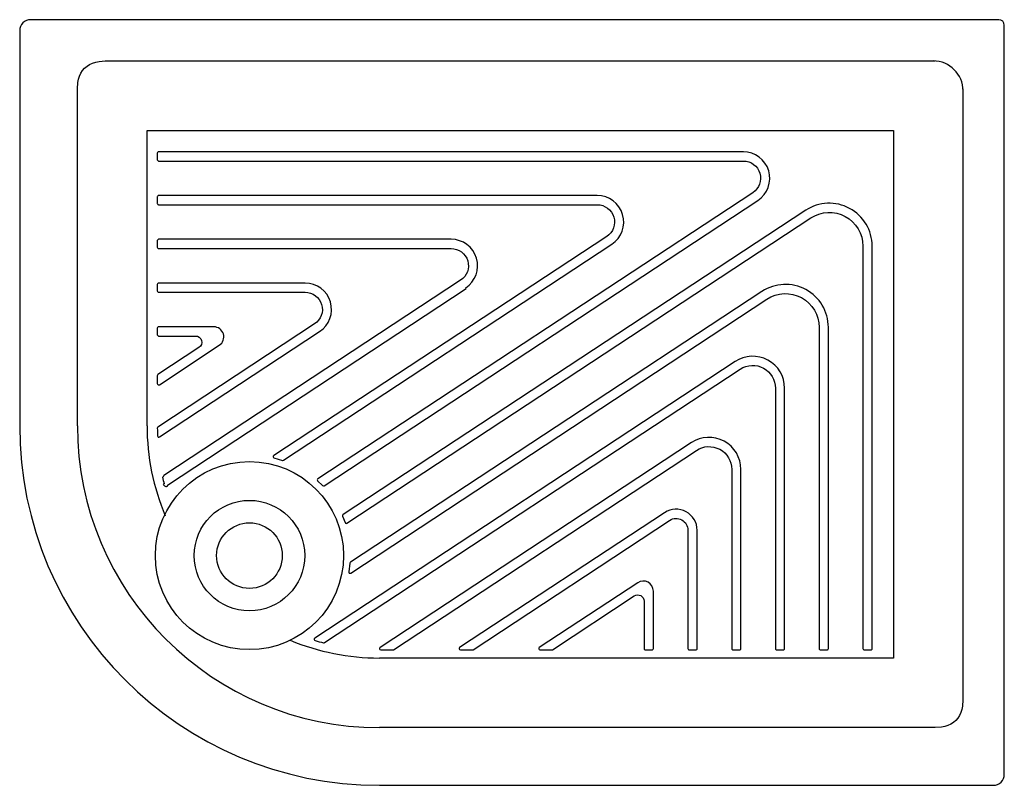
# Model space of a CAD drawing. Header units: millimetres. Extents: x -0.9 to 0, y -0.7 to 0.
import ezdxf

# ---------------------------------------------------------------- set-up
doc = ezdxf.new("R2010")
doc.units = ezdxf.units.MM
doc.layers.add('BLOCKS', color=3, linetype='Continuous')

msp = doc.modelspace()

# ---------------------------------------------------------------- linework, layer by layer
at = {"layer": 'BLOCKS'}
for p, q in [((-0.005, 0), (-0.89, 0)), ((0, -0.69), (0, -0.005)), ((-0.9, -0.01), (-0.9, -0.37124)), ((-0.84249, -0.04653), (-0.84062, -0.04438)), ((-0.84062, -0.04438), (-0.83847, -0.04251)), ((-0.83847, -0.04251), (-0.83606, -0.04093)), ((-0.83606, -0.04093), (-0.83341, -0.03967)), ((-0.83341, -0.03967), (-0.83055, -0.03872)), ((-0.83055, -0.03872), (-0.82749, -0.03811)), ((-0.82749, -0.03811), (-0.82178, -0.03777)), ((-0.82178, -0.03777), (-0.06322, -0.03777)), ((-0.84628, -0.05445), (-0.84533, -0.05159)), ((-0.84533, -0.05159), (-0.84407, -0.04894)), ((-0.84407, -0.04894), (-0.84249, -0.04653)), ((-0.84723, -0.06322), (-0.84689, -0.05751)), ((-0.84689, -0.05751), (-0.84628, -0.05445)), ((-0.84723, -0.37124), (-0.84723, -0.06322)), ((-0.03777, -0.06322), (-0.03777, -0.62178)), ((-0.7836, -0.37124), (-0.7836, -0.1014)), ((-0.7836, -0.1014), (-0.1014, -0.1014)), ((-0.1014, -0.1014), (-0.1014, -0.5836)), ((-0.1014, -0.5836), (-0.57124, -0.5836)), ((-0.03777, -0.62178), (-0.03811, -0.62749)), ((-0.06322, -0.64723), (-0.57124, -0.64723)), ((-0.05751, -0.64689), (-0.06322, -0.64723)), ((-0.57124, -0.7), (-0.01, -0.7))]:
    msp.add_line(p, q, dxfattribs=at)
for points in [[(-0.23854, -0.1208), (-0.773, -0.1208, 0.414214), (-0.7742, -0.122), (-0.7742, -0.128, 0.414214), (-0.773, -0.1292), (-0.23854, -0.1292, -0.744361), (-0.22985, -0.1582), (-0.62744, -0.41986, 0.470827), (-0.62764, -0.4217), (-0.62315, -0.42602, 0.341064), (-0.62169, -0.42613), (-0.22524, -0.16522, 0.744361)], [(-0.37208, -0.1608), (-0.773, -0.1608, 0.414214), (-0.7742, -0.162), (-0.7742, -0.168, 0.414214), (-0.773, -0.1692), (-0.37208, -0.1692, -0.744361), (-0.36339, -0.1982), (-0.66785, -0.39857, 0.625821), (-0.66757, -0.40071), (-0.65989, -0.40293, 0.208147), (-0.65894, -0.40276), (-0.35878, -0.20522, 0.744361)], [(-0.18155, -0.17429), (-0.60434, -0.45254, 0.340723), (-0.60482, -0.45392), (-0.60263, -0.45976, 0.471085), (-0.60086, -0.46031), (-0.17693, -0.18131, -0.597005), (-0.1292, -0.20704), (-0.1292, -0.575, 0.414214), (-0.128, -0.5762), (-0.122, -0.5762, 0.414214), (-0.1208, -0.575), (-0.1208, -0.20704, 0.597005)], [(-0.50562, -0.2008), (-0.773, -0.2008, 0.414214), (-0.7742, -0.202), (-0.7742, -0.208, 0.414214), (-0.773, -0.2092), (-0.50562, -0.2092, -0.744361), (-0.49693, -0.2382), (-0.76823, -0.41674, 0.315186), (-0.76873, -0.41802), (-0.76951, -0.41821, 0.007869), (-0.76794, -0.42442), (-0.76871, -0.42463, 0.510735), (-0.76447, -0.42624), (-0.76491, -0.42557), (-0.49188, -0.24588), (-0.49232, -0.24522, 0.744361)], [(-0.63916, -0.2408), (-0.773, -0.2408, 0.414214), (-0.7742, -0.242), (-0.7742, -0.248, 0.414214), (-0.773, -0.2492), (-0.63916, -0.2492, -0.744361), (-0.63047, -0.2782), (-0.77365, -0.37242, 0.255229), (-0.77419, -0.37344, 0.008741), (-0.77399, -0.38053, 0.581576), (-0.77213, -0.38148), (-0.62586, -0.28522, 0.744361)], [(-0.22155, -0.2485), (-0.59771, -0.49606, 0.206688), (-0.59823, -0.49686), (-0.59928, -0.50482, 0.627383), (-0.59742, -0.50593), (-0.21693, -0.25552, -0.597005), (-0.1692, -0.28125), (-0.1692, -0.575, 0.414214), (-0.168, -0.5762), (-0.162, -0.5762, 0.414214), (-0.1608, -0.575), (-0.1608, -0.28125, 0.597005)], [(-0.72262, -0.2808), (-0.773, -0.2808, 0.414214), (-0.7742, -0.282), (-0.7742, -0.288, 0.414214), (-0.773, -0.2892), (-0.73931, -0.2892, -0.744361), (-0.73613, -0.29984), (-0.77366, -0.32455, 0.252344), (-0.7742, -0.32555), (-0.7742, -0.33273, 0.597005), (-0.77234, -0.33373), (-0.71756, -0.29769, 0.744361)], [(-0.24605, -0.31251), (-0.63036, -0.56543, 0.636938), (-0.63004, -0.56758, 0.00977), (-0.62232, -0.56973, 0.211566), (-0.62137, -0.56957), (-0.24143, -0.31953, -0.597005), (-0.2092, -0.33691), (-0.2092, -0.575, 0.414214), (-0.208, -0.5762), (-0.202, -0.5762, 0.414214), (-0.2008, -0.575), (-0.2008, -0.33691, 0.597005)], [(-0.28605, -0.38672), (-0.57061, -0.574, 0.744361), (-0.56995, -0.5762), (-0.55904, -0.5762, 0.146551), (-0.55838, -0.576), (-0.28143, -0.39374, -0.597005), (-0.2492, -0.41112), (-0.2492, -0.575, 0.414214), (-0.248, -0.5762), (-0.242, -0.5762, 0.414214), (-0.2408, -0.575), (-0.2408, -0.41112, 0.597005)], [(-0.31056, -0.45074), (-0.49785, -0.574, 0.744361), (-0.49719, -0.5762), (-0.48628, -0.5762, 0.146551), (-0.48562, -0.576), (-0.30594, -0.45775, -0.597005), (-0.2892, -0.46677), (-0.2892, -0.575, 0.414214), (-0.288, -0.5762), (-0.282, -0.5762, 0.414214), (-0.2808, -0.575), (-0.2808, -0.46677, 0.597005)], [(-0.33506, -0.51475), (-0.42509, -0.574, 0.744361), (-0.42443, -0.5762), (-0.41352, -0.5762, 0.146551), (-0.41286, -0.576), (-0.33819, -0.52686, -0.597005), (-0.3292, -0.53171), (-0.3292, -0.575, 0.414214), (-0.328, -0.5762), (-0.322, -0.5762, 0.414214), (-0.3208, -0.575), (-0.3208, -0.52243, 0.597005)]]:
    msp.add_lwpolyline(points, format="xyb", close=True, dxfattribs=at)
at = {"layer": 'BLOCKS', "flags": 128}
msp.add_lwpolyline([(-0.03811, -0.62749), (-0.03872, -0.63055), (-0.03967, -0.63341), (-0.04093, -0.63606), (-0.04251, -0.63847), (-0.04438, -0.64062), (-0.04653, -0.64249), (-0.04894, -0.64407), (-0.05159, -0.64533), (-0.05445, -0.64628), (-0.05751, -0.64689)], dxfattribs=at)
at = {"layer": 'BLOCKS'}
for radius in [0.08599, 0.0505, 0.03]:
    msp.add_circle((-0.68997, -0.48997), radius, dxfattribs=at)
for centre, radius, start, end in [((-0.89, -0.01), 0.01, 90, 180), ((-0.005, -0.005), 0.005, 0, 90), ((-0.065, -0.065), 0.02729, 0, 90), ((-0.57124, -0.37124), 0.32876, 180, 270), ((-0.57124, -0.37124), 0.27599, 180, 270), ((-0.57124, -0.37124), 0.21237, 180, 202.85231), ((-0.57124, -0.37124), 0.21237, 247.41355, 270), ((-0.01, -0.69), 0.01, 270, 0)]:
    msp.add_arc(centre, radius, start, end, dxfattribs=at)

doc.saveas('drawing.dxf')
